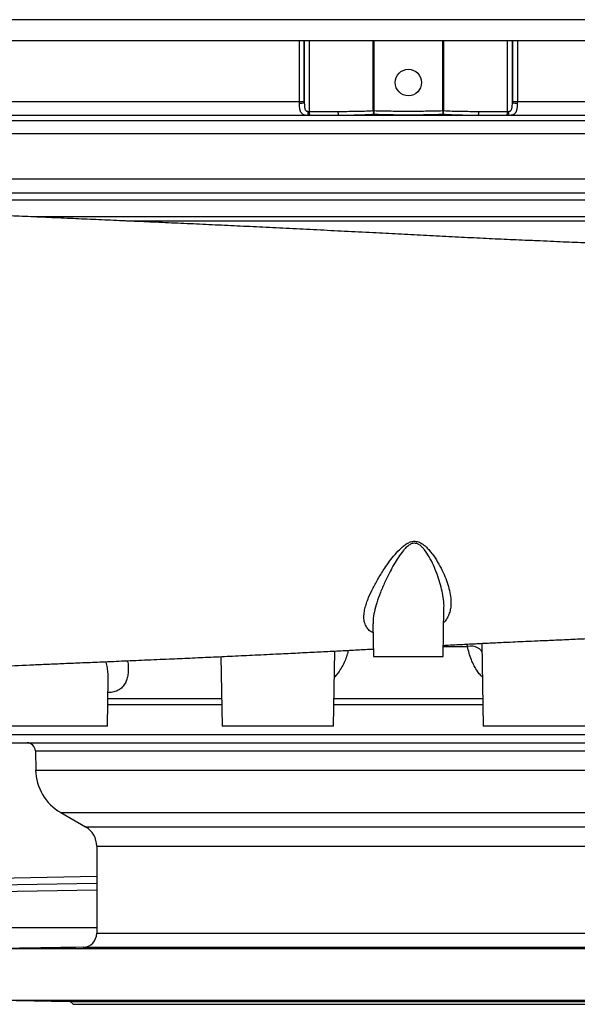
# Model space of a CAD drawing. Header units: millimetres. Extents: x 2767 to 5204, y 1263 to 6912.
# Tile 2 of 9: x 3590 to 4391, y 1263 to 2678. Entities that reach past the tile are written whole.
import ezdxf

# ---------------------------------------------------------------- set-up
doc = ezdxf.new("R2010")
doc.units = ezdxf.units.MM
doc.header["$LTSCALE"] = 2

msp = doc.modelspace()

# ---------------------------------------------------------------- linework, layer by layer
at = {"color": 8, "linetype": 'Continuous', "lineweight": 25}
for p, q in [((4897.3, 2678), (3399.4, 2678)), ((3991.7, 2560.1), (3398.4, 2560.1)), ((4898.4, 2560.1), (4305.1, 2560.1)), ((4004, 2540.3), (3415.6, 2540.3)), ((4881.2, 2540.3), (4292.7, 2540.3)), ((4828.5, 2532.9), (3468.2, 2532.9)), ((4811.3, 2513.8), (3485.4, 2513.8)), ((3487.6, 2449.4), (4809.1, 2449.4)), ((4938.4, 2418.7), (3358.4, 2418.7)), ((4042.6, 1769.3), (4043.4, 1770.7)), ((4198.6, 1777.2), (4233.6, 1777.2)), ((4233.6, 1777.2), (4233.1, 1780.5)), ((3716.4, 1702.1), (3880, 1702.1)), ((4041.4, 1702.1), (4255.3, 1702.1)), ((3716.3, 1693.9), (3880.2, 1693.9)), ((4041.3, 1693.9), (4255.5, 1693.9)), ((3551.2, 1650.5), (4745.6, 1650.5)), ((3612.2, 1626.9), (4482.2, 1626.9)), ((3612.7, 1599.4), (4483.5, 1599.4)), ((3648.6, 1538.3), (4648.1, 1538.3)), ((3684.4, 1517.7), (4612.4, 1517.7)), ((3700.4, 1490), (4596.4, 1490)), ((3491.2, 1443.1), (3700.4, 1446.7)), ((3700.4, 1426.8), (3488, 1423)), ((3700.4, 1364.8), (4596.4, 1364.8)), ((3680.7, 1344.8), (4616, 1344.8))]:
    msp.add_line(p, q, dxfattribs=at)
at = {"color": 7, "linetype": 'Continuous', "lineweight": 25}
for p, q in [((3991.7, 2647.7), (3398.4, 2647.7)), ((4305.1, 2647.7), (3991.7, 2647.7)), ((3991.7, 2560.1), (3991.7, 2647.7)), ((3998.8, 2647.7), (3998.8, 2560.1)), ((3998.8, 2558.6), (3998.8, 2647.7)), ((4005.8, 2647.7), (4005.8, 2546.2)), ((4097.9, 2547.3), (4097.9, 2647.7)), ((4098.9, 2647.7), (4098.9, 2547.3)), ((4197.8, 2547.3), (4197.8, 2647.7)), ((4198.9, 2647.7), (4198.9, 2547.3)), ((4290.9, 2546.2), (4290.9, 2647.7)), ((4297.9, 2560.1), (4297.9, 2647.7)), ((4297.9, 2647.7), (4297.9, 2558.6)), ((4898.4, 2647.7), (4305.1, 2647.7)), ((4305.1, 2647.7), (4305.1, 2560.1)), ((3998.8, 2560.1), (3991.7, 2560.1)), ((4305.1, 2560.1), (4297.9, 2560.1)), ((4248.6, 2540.3), (4048.1, 2540.3)), ((4097.9, 2547.3), (4098.9, 2547.3)), ((4098.9, 2547.3), (4098.7, 2541.8)), ((4197.8, 2547.3), (4198.9, 2547.3)), ((4197.8, 2547.3), (4198, 2541.8)), ((4928.4, 2428.7), (3368.4, 2428.7)), ((4938.4, 2394.7), (3606.8, 2394.7)), ((3743, 2388.7), (4938.4, 2388.7)), ((4198.4, 1762.7), (4199.6, 1831.5)), ((4097.5, 1809.8), (4098.4, 1762.7)), ((4040.7, 1662.7), (4042.6, 1770.5)), ((4253.9, 1781.6), (4256, 1662.7)), ((3879, 1762.5), (3880.7, 1662.7)), ((4098.4, 1762.7), (4198.4, 1762.7)), ((3715.7, 1662.7), (3716.9, 1730.1)), ((3715.7, 1662.7), (3555.7, 1662.7)), ((4040.7, 1662.7), (3880.7, 1662.7)), ((4416, 1662.7), (4256, 1662.7)), ((3563.2, 1638.7), (4516.7, 1638.7)), ((3612.2, 1626.9), (3612.7, 1599.4)), ((3648.6, 1538.3), (3684.4, 1517.7)), ((3700.4, 1490), (3700.4, 1364.8)), ((3488, 1433), (3700.4, 1436.7)), ((3700.4, 1372.7), (3488, 1372.7)), ((3680.7, 1344.8), (3558.4, 1342.7)), ((3558.4, 1342.7), (4738.4, 1342.7)), ((3558.4, 1268.7), (3662.2, 1266.9)), ((3558.4, 1268.7), (4738.4, 1268.7)), ((3662.2, 1266.9), (3666.4, 1262.7)), ((3662.2, 1266.9), (4634.6, 1266.9)), ((3666.4, 1262.7), (4630.4, 1262.7))]:
    msp.add_line(p, q, dxfattribs=at)
at = {"color": 8, "linetype": 'Continuous', "lineweight": 25, "flags": 128}
msp.add_lwpolyline([(4254.2, 1769.3), (4252.9, 1771.3), (4250.7, 1773.5), (4248, 1775.2), (4244.8, 1776.5), (4241.2, 1777.3), (4237.5, 1777.5), (4233.6, 1777.2)], dxfattribs=at)
at = {"color": 7, "linetype": 'Continuous', "lineweight": 25, "flags": 128}
msp.add_lwpolyline([(3616.4, 1343.5), (3616.4, 1343.5), (3617.3, 1343.5), (3619, 1343.6), (3621.3, 1343.6), (3624.2, 1343.6), (3627.7, 1343.7), (3631.6, 1343.7), (3635.9, 1343.8), (3640.3, 1343.9), (3644.9, 1343.9), (3649.4, 1344), (3653.7, 1344.1), (3657.8, 1344.2), (3661.4, 1344.2), (3664.5, 1344.3), (3667, 1344.4), (3668.8, 1344.4), (3669.9, 1344.4), (3670.3, 1344.5), (3669.8, 1344.5), (3668.7, 1344.5), (3666.8, 1344.5), (3664.2, 1344.4), (3661.1, 1344.4), (3657.4, 1344.3), (3653.3, 1344.3), (3649, 1344.2), (3644.5, 1344.1), (3639.9, 1344), (3635.5, 1344), (3631.2, 1343.9), (3627.4, 1343.8), (3623.9, 1343.7), (3621, 1343.7), (3618.3, 1343.6), (3618.3, 1343.6)], dxfattribs=at)
at = {"color": 7, "linetype": 'Continuous', "lineweight": 25}
msp.add_circle((4148.4, 2587.7), 19, dxfattribs=at)
for centre, radius, start, end in [((3993, 2583.4), 25.4, 266.9668, 283.2058), ((4303.7, 2583.4), 25.4, 256.7942, 273.0332), ((3964.1, 2546.4), 40.4, 351.3002, 359.7649), ((4018, 2544.9), 12.3, 174.3083, 202.5477), ((4059.5, 2545.1), 12.4, 174.7913, 202.956), ((4116.5, 2547.4), 18.6, 180.5141, 197.681), ((4180.3, 2547.4), 18.6, 342.319, 359.4859), ((4237.3, 2545.1), 12.4, 337.044, 5.2087), ((4278.7, 2544.9), 12.3, 337.4523, 5.6917), ((4332.7, 2546.4), 40.4, 180.2351, 188.6998), ((3600.2, 1626.7), 12, 1, 90), ((3684.6, 1600.7), 72, 181, 240), ((3668.4, 1490), 32, 0, 60), ((3680.4, 1364.8), 20, 271, 0)]:
    msp.add_arc(centre, radius, start, end, dxfattribs=at)
for points in [[(3991.7, 2558), (3991.7, 2558.7), (3991.7, 2559.4), (3991.7, 2560.1)], [(3998.8, 2560.1), (3998.8, 2559.6), (3998.8, 2559.1), (3998.8, 2558.6)], [(4297.9, 2558.6), (4297.9, 2559.1), (4297.9, 2559.6), (4297.9, 2560.1)], [(4305.1, 2560.1), (4305.1, 2559.4), (4305.1, 2558.7), (4305, 2558)], [(4006.7, 2540.2), (4005.8, 2540.2), (4004.9, 2540.2), (4004, 2540.3)], [(4004.5, 2546.2), (4004.9, 2546.2), (4005.4, 2546.2), (4005.8, 2546.2)], [(4005.8, 2546.2), (4019.6, 2546.1), (4033.4, 2546.1), (4047.2, 2546.2)], [(4048.1, 2540.3), (4034.3, 2540.2), (4020.5, 2540.2), (4006.7, 2540.2)], [(4290.1, 2540.2), (4276.3, 2540.2), (4262.4, 2540.2), (4248.6, 2540.3)], [(4249.6, 2546.2), (4263.4, 2546.1), (4277.1, 2546.1), (4290.9, 2546.2)], [(4292.7, 2540.3), (4291.8, 2540.2), (4291, 2540.2), (4290.1, 2540.2)], [(4290.9, 2546.2), (4291.4, 2546.2), (4291.8, 2546.2), (4292.3, 2546.2)], [(3618.3, 1343.6), (3617.7, 1343.6), (3616.8, 1343.6), (3616.4, 1343.6), (3616.3, 1343.6)]]:
    msp.add_open_spline(points, degree=3, dxfattribs=at)
for points, knots in [([(4004, 2540.3), (4003.4, 2540.3), (4002.8, 2540.4), (4001.6, 2540.5), (4001, 2540.5), (4000, 2540.7), (3999.5, 2540.8), (3998.5, 2541.1), (3998, 2541.3), (3997.2, 2541.7), (3996.8, 2541.9), (3996.1, 2542.4), (3995.7, 2542.7), (3994.8, 2543.6), (3994.3, 2544.3), (3993.6, 2545.5), (3993.4, 2545.9), (3993.1, 2546.8), (3992.9, 2547.3), (3992.5, 2548.7), (3992.3, 2549.8), (3992, 2552), (3991.9, 2553.1), (3991.8, 2555.5), (3991.7, 2556.7), (3991.7, 2558)], [0, 0, 0, 0, 0.0625, 0.0625, 0.125, 0.125, 0.1875, 0.1875, 0.25, 0.25, 0.3125, 0.3125, 0.375, 0.375, 0.5, 0.5, 0.5625, 0.5625, 0.625, 0.625, 0.75, 0.75, 0.875, 0.875, 1, 1, 1, 1]), ([(3998.8, 2558.6), (3998.9, 2557.2), (3998.9, 2555.9), (3999, 2553.9), (3999, 2553.2), (3999.2, 2551.9), (3999.3, 2551.3), (3999.5, 2550.1), (3999.7, 2549.5), (4000.1, 2548.6), (4000.2, 2548.4), (4000.5, 2547.9), (4000.7, 2547.7), (4001.1, 2547.3), (4001.4, 2547.1), (4001.9, 2546.8), (4002.2, 2546.6), (4002.8, 2546.5), (4003.1, 2546.4), (4003.8, 2546.3), (4004.1, 2546.2), (4004.5, 2546.2)], [0, 0, 0, 0, 0.25, 0.25, 0.375, 0.375, 0.5, 0.5, 0.625, 0.625, 0.6875, 0.6875, 0.75, 0.75, 0.8125, 0.8125, 0.875, 0.875, 0.9375, 0.9375, 1, 1, 1, 1]), ([(4292.3, 2546.2), (4292.6, 2546.2), (4293, 2546.3), (4293.6, 2546.4), (4293.9, 2546.5), (4294.5, 2546.6), (4294.8, 2546.8), (4295.4, 2547.1), (4295.6, 2547.2), (4296.2, 2547.9), (4296.5, 2548.4), (4297, 2549.5), (4297.2, 2550.1), (4297.5, 2551.3), (4297.5, 2551.9), (4297.7, 2553.2), (4297.7, 2553.9), (4297.9, 2555.9), (4297.9, 2557.2), (4297.9, 2558.6)], [0, 0, 0, 0, 0.0625, 0.0625, 0.125, 0.125, 0.1875, 0.1875, 0.25, 0.25, 0.375, 0.375, 0.5, 0.5, 0.625, 0.625, 0.75, 0.75, 1, 1, 1, 1]), ([(4305, 2558), (4305, 2556.7), (4305, 2555.5), (4304.9, 2553.7), (4304.8, 2553.2), (4304.7, 2552), (4304.6, 2551.4), (4304.4, 2549.8), (4304.2, 2548.7), (4303.8, 2547.3), (4303.7, 2546.8), (4303.3, 2545.9), (4303.1, 2545.5), (4302.7, 2544.7), (4302.5, 2544.3), (4301.9, 2543.6), (4301.7, 2543.3), (4300.7, 2542.4), (4300, 2541.9), (4298.7, 2541.3), (4298.2, 2541.1), (4297.3, 2540.8), (4296.8, 2540.7), (4295.7, 2540.5), (4295.1, 2540.5), (4294, 2540.4), (4293.4, 2540.3), (4292.7, 2540.3)], [0, 0, 0, 0, 0.125, 0.125, 0.1875, 0.1875, 0.25, 0.25, 0.375, 0.375, 0.4375, 0.4375, 0.5, 0.5, 0.5625, 0.5625, 0.625, 0.625, 0.75, 0.75, 0.8125, 0.8125, 0.875, 0.875, 0.9375, 0.9375, 1, 1, 1, 1]), ([(4047.2, 2546.2), (4055.6, 2546.3), (4064.1, 2546.3), (4081, 2546.6), (4089.4, 2546.9), (4097.9, 2547.3)], [0, 0, 0, 0, 0.5, 0.5, 1, 1, 1, 1]), ([(4098.7, 2541.8), (4090.3, 2541.2), (4081.9, 2540.9), (4065, 2540.5), (4056.6, 2540.3), (4048.1, 2540.3)], [0, 0, 0, 0, 0.5, 0.5, 1, 1, 1, 1]), ([(4198, 2541.8), (4189.7, 2541.4), (4181.5, 2541.2), (4164.9, 2541), (4156.6, 2540.9), (4140.1, 2540.9), (4131.8, 2541), (4115.3, 2541.2), (4107, 2541.4), (4098.7, 2541.8)], [0, 0, 0, 0, 0.25, 0.25, 0.5, 0.5, 0.75, 0.75, 1, 1, 1, 1]), ([(4098.9, 2547.3), (4107.1, 2547), (4115.4, 2546.9), (4131.9, 2546.7), (4140.1, 2546.7), (4156.6, 2546.7), (4164.9, 2546.7), (4181.4, 2546.9), (4189.6, 2547), (4197.8, 2547.3)], [0, 0, 0, 0, 0.25, 0.25, 0.5, 0.5, 0.75, 0.75, 1, 1, 1, 1]), ([(4248.6, 2540.3), (4240.2, 2540.3), (4231.7, 2540.5), (4214.8, 2540.9), (4206.4, 2541.2), (4198, 2541.8)], [0, 0, 0, 0, 0.5, 0.5, 1, 1, 1, 1]), ([(4198.9, 2547.3), (4207.3, 2546.9), (4215.8, 2546.6), (4232.7, 2546.3), (4241.1, 2546.3), (4249.6, 2546.2)], [0, 0, 0, 0, 0.5, 0.5, 1, 1, 1, 1]), ([(5146.7, 2215.5), (5146.1, 2217.4), (5143.7, 2224.7), (5138, 2236.9), (5130.1, 2250.6), (5121.4, 2262.6), (5112.5, 2273), (5102.5, 2282.9), (5091.8, 2291.8), (5080.4, 2299.7), (5070, 2305.8), (5060.8, 2310.4), (5053, 2313.7), (5046.3, 2316.3), (5041, 2318.1), (5037.4, 2319.2), (5034.4, 2320.1), (5031.9, 2320.8), (5029.4, 2321.5), (5026.4, 2322.3), (5022.5, 2323.2), (5018.3, 2324.1), (5014.3, 2324.9), (5010.5, 2325.6), (5006.7, 2326.3), (5003.1, 2326.9), (4999.3, 2327.5), (4995.3, 2328), (4991.1, 2328.6), (4986.7, 2329.2), (4982.5, 2329.7), (4978.5, 2330.1), (4974.1, 2330.6), (4969.1, 2331.2), (4963.3, 2331.7), (4957.2, 2332.3), (4951, 2332.8), (4944.9, 2333.4), (4938.9, 2333.9), (4933, 2334.3), (4926.4, 2334.8), (4919, 2335.4), (4911, 2335.9), (4903, 2336.5), (4894.4, 2337), (4884.6, 2337.6), (4873.5, 2338.3), (4860.8, 2339), (4846.9, 2339.8), (4830.4, 2340.6), (4811.3, 2341.6), (4789.2, 2342.7), (4765.7, 2343.7), (4742.4, 2344.7), (4719.7, 2345.7), (4698, 2346.5), (4675.8, 2347.3), (4653.9, 2348.1), (4632.9, 2348.8), (4612.9, 2349.5), (4594.3, 2350.1), (4577, 2350.7), (4559.6, 2351.3), (4541.3, 2351.9), (4521.1, 2352.6), (4499.7, 2353.4), (4477.4, 2354.2), (4454.6, 2355), (4431.6, 2355.9), (4410.8, 2356.8), (4391.9, 2357.6), (4375, 2358.3), (4356.9, 2359.1), (4337.3, 2360), (4312.2, 2361), (4281.9, 2362.4), (4246.8, 2364), (4211.1, 2365.9), (4175, 2367.7), (4138.6, 2369.6), (4100.8, 2371.5), (4062, 2373.5), (4022, 2375.5), (3982.7, 2377.5), (3944.3, 2379.4), (3907.1, 2381.2), (3870.7, 2382.9), (3834.7, 2384.6), (3798.9, 2386.2), (3763.5, 2387.8), (3728.8, 2389.3), (3695.1, 2390.8), (3661.3, 2392.3), (3627.4, 2393.8), (3593.5, 2395.3), (3561.8, 2396.7), (3532.3, 2397.9), (3505, 2399.1), (3481.1, 2400.1), (3459.2, 2401), (3438.2, 2401.9), (3416, 2402.8), (3392.6, 2403.8), (3368.3, 2404.8), (3342.2, 2405.9), (3315.2, 2407.1), (3288.5, 2408.3), (3263.7, 2409.4), (3240.9, 2410.4), (3220, 2411.4), (3202.5, 2412.3), (3187.8, 2413), (3175.6, 2413.7), (3164.3, 2414.3), (3153.8, 2414.9), (3144.1, 2415.4), (3135.1, 2415.9), (3126.5, 2416.5), (3119.4, 2416.9), (3113.4, 2417.3), (3108.5, 2417.7), (3104, 2418), (3100.2, 2418.3), (3097.2, 2418.5), (3095, 2418.7), (3093.1, 2418.8), (3091.6, 2419), (3090.2, 2419.1), (3088.9, 2419.2), (3087.6, 2419.3), (3086.4, 2419.4), (3085.6, 2419.5), (3085.2, 2419.6), (3085.3, 2419.6), (3085.3, 2419.6)], [0, 0, 0, 0, 0.002071, 0.007774, 0.013713, 0.018325, 0.023073, 0.027953, 0.032925, 0.038023, 0.043291, 0.046918, 0.050568, 0.053776, 0.056507, 0.058834, 0.060796, 0.062405, 0.064233, 0.066653, 0.069868, 0.073527, 0.077452, 0.081268, 0.084644, 0.088464, 0.092281, 0.096297, 0.100822, 0.105368, 0.109528, 0.113293, 0.11703, 0.12209, 0.127663, 0.133091, 0.138367, 0.143489, 0.148358, 0.152942, 0.157241, 0.163544, 0.169268, 0.174522, 0.180235, 0.186675, 0.193714, 0.201446, 0.209794, 0.218384, 0.229676, 0.24125, 0.253111, 0.265264, 0.275021, 0.284965, 0.294969, 0.30441, 0.313357, 0.321635, 0.329244, 0.336183, 0.342454, 0.349986, 0.357763, 0.36586, 0.374518, 0.382976, 0.391255, 0.399911, 0.405674, 0.411685, 0.418035, 0.425078, 0.432838, 0.444748, 0.45682, 0.469136, 0.481664, 0.49417, 0.506495, 0.520226, 0.533753, 0.547119, 0.560194, 0.572823, 0.585163, 0.59748, 0.609906, 0.622332, 0.634726, 0.646998, 0.65907, 0.672339, 0.685272, 0.697563, 0.70919, 0.720162, 0.730487, 0.738708, 0.74767, 0.757374, 0.767819, 0.779007, 0.79094, 0.805122, 0.818979, 0.83243, 0.845473, 0.858109, 0.87034, 0.879252, 0.887985, 0.89655, 0.904911, 0.913064, 0.921011, 0.929028, 0.937555, 0.943164, 0.948973, 0.954978, 0.960702, 0.964739, 0.968375, 0.971612, 0.974671, 0.977641, 0.981146, 0.985184, 0.989623, 0.993825, 0.998839, 1, 1, 1, 1]), ([(4198.6, 1778.7), (4200, 1778.8), (4205.5, 1779.1), (4214.7, 1779.5), (4226, 1780.1), (4235.9, 1780.6), (4244.7, 1781.1), (4252.9, 1781.5), (4261.5, 1781.9), (4271.2, 1782.4), (4282.5, 1783), (4295.4, 1783.5), (4309.9, 1784.2), (4325.7, 1784.9), (4344.7, 1785.7), (4366.7, 1786.7), (4391.9, 1787.9), (4417.7, 1789), (4446.1, 1790.1), (4476.9, 1791.3), (4509.8, 1792.5), (4542.2, 1793.6), (4574.1, 1794.6), (4605.3, 1795.7), (4635.6, 1796.7), (4664, 1797.7), (4689.9, 1798.6), (4713.3, 1799.5), (4734.3, 1800.4), (4752, 1801.1), (4766.8, 1801.8), (4779.1, 1802.3), (4790.7, 1802.8), (4804, 1803.5), (4819.5, 1804.2), (4837.3, 1805.2), (4855.7, 1806.1), (4872, 1807.1), (4885.8, 1807.9), (4896.7, 1808.5), (4906.7, 1809.2), (4915.5, 1809.8), (4923.4, 1810.3), (4930.6, 1810.9), (4937.5, 1811.4), (4944.6, 1811.9), (4952.1, 1812.6), (4958.6, 1813.1), (4963.9, 1813.6), (4967.8, 1814), (4971.4, 1814.4), (4974.7, 1814.7), (4978.1, 1815.1), (4981.8, 1815.5), (4985.8, 1816), (4990.4, 1816.5), (4995.4, 1817.2), (5000.5, 1817.9), (5004.9, 1818.6), (5008.5, 1819.2), (5011.3, 1819.8), (5013.7, 1820.2), (5016, 1820.7), (5018.7, 1821.2), (5022, 1821.9), (5025.7, 1822.8), (5029.2, 1823.7), (5032.5, 1824.6), (5035.4, 1825.4), (5038.3, 1826.3), (5041.6, 1827.3), (5045.5, 1828.7), (5050.1, 1830.4), (5056.1, 1832.8), (5063.8, 1836.3), (5072.9, 1841), (5083.1, 1847.4), (5093.2, 1854.6), (5103.1, 1863), (5112.4, 1872.2), (5122, 1883.3), (5131.5, 1896.8), (5140.3, 1912.6), (5144.6, 1923.9), (5146.7, 1929.5)], [0, 0, 0, 0, 0.002871, 0.012033, 0.020213, 0.027428, 0.033736, 0.039385, 0.045357, 0.052449, 0.060693, 0.070128, 0.080801, 0.092784, 0.105607, 0.123757, 0.142754, 0.162626, 0.182586, 0.208638, 0.234839, 0.261187, 0.287681, 0.314318, 0.341096, 0.367114, 0.390993, 0.413271, 0.433956, 0.453053, 0.466945, 0.479856, 0.491931, 0.504461, 0.523652, 0.544423, 0.566799, 0.590808, 0.606686, 0.622167, 0.63655, 0.649845, 0.662062, 0.673206, 0.68431, 0.696439, 0.709709, 0.724494, 0.732316, 0.739973, 0.747098, 0.753692, 0.76012, 0.767614, 0.776274, 0.785176, 0.797219, 0.80817, 0.81764, 0.825638, 0.830372, 0.835077, 0.839754, 0.84462, 0.850715, 0.85668, 0.862744, 0.867843, 0.871971, 0.875677, 0.879799, 0.884354, 0.890165, 0.896402, 0.903096, 0.913076, 0.92279, 0.932341, 0.941845, 0.951409, 0.961052, 0.974035, 0.98717, 1, 1, 1, 1]), ([(3086.9, 1725.9), (3086.9, 1725.9), (3086.9, 1725.9), (3087.2, 1726), (3087.7, 1726), (3088.5, 1726.1), (3089.6, 1726.2), (3091, 1726.3), (3092.9, 1726.5), (3095, 1726.7), (3097.4, 1726.9), (3099.7, 1727.1), (3102, 1727.3), (3104.1, 1727.4), (3106.1, 1727.6), (3108.1, 1727.7), (3110.2, 1727.9), (3112.4, 1728), (3114.9, 1728.2), (3117.8, 1728.4), (3121.9, 1728.7), (3127.1, 1729), (3133.3, 1729.4), (3140.2, 1729.8), (3147.7, 1730.3), (3155.7, 1730.7), (3163.7, 1731.2), (3173.1, 1731.7), (3184.6, 1732.3), (3198.7, 1733), (3214.7, 1733.8), (3231.4, 1734.6), (3248.5, 1735.4), (3265.7, 1736.1), (3284.1, 1737), (3304.7, 1737.9), (3327, 1738.9), (3350.8, 1739.9), (3374, 1740.9), (3396.7, 1741.8), (3418.5, 1742.8), (3439.5, 1743.6), (3459.5, 1744.5), (3485.8, 1745.6), (3519.3, 1747), (3561.1, 1748.8), (3597, 1750.3), (3627, 1751.6), (3651.1, 1752.6), (3677.2, 1753.7), (3705.6, 1754.9), (3736.5, 1756.2), (3769.8, 1757.7), (3802.6, 1759.1), (3834.4, 1760.5), (3864.8, 1761.9), (3896.1, 1763.3), (3928.5, 1764.9), (3959.8, 1766.4), (3989.4, 1767.8), (4016.2, 1769.2), (4041.9, 1770.5), (4066.2, 1771.7), (4084.8, 1772.7), (4095.3, 1773.3), (4098.2, 1773.4)], [0, 0, 0, 0, 0.0026562, 0.0102117, 0.01727, 0.0241093, 0.030776, 0.0383375, 0.0468632, 0.0563592, 0.0645034, 0.0724797, 0.0796651, 0.0860558, 0.0916481, 0.0972492, 0.1020612, 0.1073925, 0.1133715, 0.120001, 0.127284, 0.1399285, 0.1524082, 0.164209, 0.1789403, 0.1924308, 0.204928, 0.2181192, 0.2362961, 0.2560086, 0.2772551, 0.3000341, 0.3190068, 0.3389245, 0.359732, 0.3802348, 0.4051895, 0.4288766, 0.4513031, 0.472474, 0.4923926, 0.5110609, 0.5284793, 0.5447682, 0.5785292, 0.6123838, 0.6463553, 0.6634668, 0.6819338, 0.7018405, 0.7232166, 0.7460791, 0.7702805, 0.7957195, 0.8164621, 0.8377492, 0.8595555, 0.8820254, 0.9055432, 0.9247448, 0.9435412, 0.9613256, 0.9781035, 0.9939329, 1, 1, 1, 1]), ([(3693.2, 1343.6), (3693.2, 1343.6), (3693.4, 1343.6), (3694.6, 1343.5), (3696.4, 1343.5), (3699, 1343.5), (3702.1, 1343.5), (3705.8, 1343.6), (3709.8, 1343.6), (3714.2, 1343.7), (3718.7, 1343.7), (3723.3, 1343.8), (3727.8, 1343.9), (3732, 1343.9), (3736, 1344), (3739.4, 1344.1), (3742.4, 1344.2), (3744.7, 1344.2), (3746.3, 1344.3), (3747.1, 1344.4), (3747.1, 1344.4), (3747.1, 1344.4)], [0, 0, 0, 0, 0.053684, 0.107368, 0.161051, 0.214735, 0.268417, 0.322098, 0.375781, 0.429463, 0.483151, 0.536839, 0.590534, 0.644229, 0.69793, 0.751632, 0.805337, 0.859042, 0.912744, 0.966446, 1, 1, 1, 1]), ([(3835.3, 1343.7), (3835.3, 1343.7), (3835.1, 1343.7), (3835.6, 1343.7), (3836.7, 1343.6), (3837.3, 1343.6)], [0, 0, 0, 0, 0.033824, 0.463692, 1, 1, 1, 1]), ([(3889.1, 1344.3), (3888.8, 1344.3), (3888.3, 1344.4), (3886.6, 1344.4), (3884.3, 1344.4), (3881.3, 1344.5), (3877.8, 1344.5), (3873.8, 1344.5), (3869.5, 1344.5), (3865, 1344.4), (3860.5, 1344.4), (3855.9, 1344.3), (3851.6, 1344.3), (3847.6, 1344.2), (3843.9, 1344.1), (3840.8, 1344), (3838.4, 1344), (3836.5, 1343.9), (3835.9, 1343.8), (3835.6, 1343.8)], [0, 0, 0, 0, 0.0588352, 0.1176629, 0.1764905, 0.2353087, 0.2941269, 0.3529384, 0.4117498, 0.4705605, 0.5293713, 0.5881879, 0.6470045, 0.7058304, 0.7646563, 0.8234905, 0.8823246, 0.9411623, 1, 1, 1, 1]), ([(3837.3, 1343.6), (3838, 1343.6), (3839.3, 1343.6), (3842, 1343.5), (3845.4, 1343.5), (3849.2, 1343.5), (3853.3, 1343.5), (3857.8, 1343.6), (3862.3, 1343.6), (3866.9, 1343.7), (3871.3, 1343.7), (3875.5, 1343.8), (3879.2, 1343.9), (3882.6, 1343.9), (3885.3, 1344), (3887.4, 1344.1), (3888.7, 1344.2), (3889.3, 1344.2), (3889.2, 1344.3), (3889.2, 1344.3)], [0, 0, 0, 0, 0.061354, 0.1227081, 0.1840623, 0.2454164, 0.3067679, 0.3681193, 0.4294719, 0.4908245, 0.552183, 0.6135415, 0.6749084, 0.7362754, 0.7976499, 0.8590244, 0.9204024, 0.9817804, 1, 1, 1, 1]), ([(4021, 1343.9), (4021, 1343.9), (4020.9, 1343.9), (4021.6, 1343.8), (4023, 1343.7), (4025.3, 1343.7), (4027.5, 1343.6), (4028.8, 1343.6)], [0, 0, 0, 0, 0.087321, 0.302196, 0.517063, 0.731929, 1, 1, 1, 1]), ([(4028.8, 1343.6), (4029.9, 1343.6), (4031, 1343.6), (4033.5, 1343.6), (4034.8, 1343.6), (4037.6, 1343.5), (4039, 1343.5), (4041.9, 1343.5), (4043.4, 1343.5), (4046.4, 1343.5), (4048, 1343.5), (4051, 1343.6), (4052.5, 1343.6), (4055.5, 1343.6), (4056.9, 1343.6), (4059.7, 1343.6), (4061, 1343.6), (4063.6, 1343.7), (4064.8, 1343.7), (4067.1, 1343.7), (4068.1, 1343.8), (4070, 1343.8), (4070.9, 1343.8), (4072.3, 1343.9), (4072.9, 1343.9), (4073.9, 1344), (4074.3, 1344), (4074.8, 1344), (4074.9, 1344.1), (4074.9, 1344.1), (4074.8, 1344.1), (4074.2, 1344.2), (4073.8, 1344.2), (4072.8, 1344.3), (4071.6, 1344.3), (4069.9, 1344.3), (4067.9, 1344.4), (4066.9, 1344.4), (4064.6, 1344.4), (4063.4, 1344.4), (4060.8, 1344.5), (4059.4, 1344.5), (4056.6, 1344.5), (4055.2, 1344.5), (4052.2, 1344.5), (4050.7, 1344.5), (4047.7, 1344.5), (4046.2, 1344.5), (4043.1, 1344.4), (4041.6, 1344.4), (4038.7, 1344.4), (4037.3, 1344.4), (4034.6, 1344.4), (4033.3, 1344.3), (4030.8, 1344.3), (4029.7, 1344.3), (4027.5, 1344.2), (4026.6, 1344.2), (4024.8, 1344.2), (4024.1, 1344.1), (4022.8, 1344.1), (4021.7, 1344), (4021.2, 1344), (4021, 1344)], [0, 0, 0, 0, 0.03125, 0.03125, 0.0625, 0.0625, 0.09375, 0.09375, 0.125, 0.125, 0.15625, 0.15625, 0.1875, 0.1875, 0.21875, 0.21875, 0.25, 0.25, 0.28125, 0.28125, 0.3125, 0.3125, 0.34375, 0.34375, 0.375, 0.375, 0.40625, 0.40625, 0.4375, 0.4375, 0.46875, 0.46875, 0.5, 0.5, 0.53125, 0.5625, 0.5625, 0.59375, 0.59375, 0.625, 0.625, 0.65625, 0.65625, 0.6875, 0.6875, 0.71875, 0.71875, 0.75, 0.75, 0.78125, 0.78125, 0.8125, 0.8125, 0.84375, 0.84375, 0.875, 0.875, 0.90625, 0.90625, 0.9375, 0.9375, 0.96875, 1, 1, 1, 1]), ([(4275.8, 1343.9), (4275.7, 1344), (4275.4, 1344), (4274.8, 1344), (4274.5, 1344.1), (4274, 1344.1), (4273.6, 1344.1), (4272.5, 1344.1), (4271.7, 1344.2), (4270.2, 1344.2), (4269.6, 1344.2), (4268.5, 1344.2), (4267.9, 1344.3), (4266, 1344.3), (4264.7, 1344.3), (4262.5, 1344.4), (4261.7, 1344.4), (4260.2, 1344.4), (4259.4, 1344.4), (4257.1, 1344.4), (4255.4, 1344.4), (4252.9, 1344.4), (4252, 1344.5), (4250.3, 1344.5), (4248.6, 1344.5), (4246.9, 1344.5), (4245.2, 1344.5), (4244.4, 1344.5), (4241.9, 1344.5), (4240.2, 1344.5), (4237.9, 1344.5), (4237.1, 1344.5), (4235.6, 1344.5), (4234.8, 1344.4), (4232.7, 1344.4), (4231.3, 1344.4), (4229.5, 1344.4), (4228.9, 1344.4), (4227.8, 1344.4), (4227.3, 1344.4), (4225.8, 1344.3), (4224.9, 1344.3), (4223.9, 1344.3), (4223.6, 1344.2), (4223, 1344.2), (4222.8, 1344.2), (4222.2, 1344.2), (4221.9, 1344.1), (4221.9, 1344.1)], [0, 0, 0, 0, 0.0625, 0.0625, 0.09375, 0.09375, 0.125, 0.125, 0.1875, 0.1875, 0.21875, 0.21875, 0.25, 0.25, 0.3125, 0.3125, 0.34375, 0.34375, 0.375, 0.375, 0.4375, 0.4375, 0.46875, 0.46875, 0.5, 0.53125, 0.53125, 0.5625, 0.5625, 0.625, 0.625, 0.65625, 0.65625, 0.6875, 0.6875, 0.75, 0.75, 0.78125, 0.78125, 0.8125, 0.8125, 0.875, 0.875, 0.90625, 0.90625, 0.9375, 0.9375, 1, 1, 1, 1]), ([(4221.9, 1344.1), (4221.9, 1344.1), (4222, 1344), (4222.9, 1344), (4224.5, 1343.9), (4226.9, 1343.8), (4229.9, 1343.7), (4233.7, 1343.7), (4236.8, 1343.6), (4238.5, 1343.6)], [0, 0, 0, 0, 0.105192, 0.248411, 0.39164, 0.534868, 0.678091, 0.821313, 1, 1, 1, 1]), ([(4238.5, 1343.6), (4239.9, 1343.6), (4242.8, 1343.6), (4247.3, 1343.5), (4251.9, 1343.5), (4256.4, 1343.5), (4260.7, 1343.5), (4264.6, 1343.6), (4268.1, 1343.6), (4271, 1343.7), (4273.3, 1343.7), (4274.9, 1343.8), (4275.8, 1343.8), (4275.8, 1343.9), (4275.8, 1343.9)], [0, 0, 0, 0, 0.085895, 0.17179, 0.257686, 0.343581, 0.429472, 0.515364, 0.601257, 0.68715, 0.773052, 0.858953, 0.944866, 1, 1, 1, 1]), ([(3618.3, 1267.8), (3617.6, 1267.8), (3617.1, 1267.8), (3616.6, 1267.8), (3616.5, 1267.8), (3616.3, 1267.8), (3616.3, 1267.8), (3616.3, 1267.9), (3616.4, 1267.9), (3617, 1267.9), (3617.2, 1267.9), (3617.7, 1267.9), (3618, 1267.9), (3619, 1267.8), (3619.8, 1267.8), (3621.3, 1267.8), (3621.8, 1267.8), (3623, 1267.8), (3624.1, 1267.8), (3625.4, 1267.8), (3626.8, 1267.7), (3627.5, 1267.7), (3629.7, 1267.7), (3631.3, 1267.7), (3633.7, 1267.6), (3634.6, 1267.6), (3636.3, 1267.6), (3637.1, 1267.6), (3639.7, 1267.6), (3641.5, 1267.5), (3644.1, 1267.5), (3645, 1267.5), (3646.8, 1267.4), (3647.7, 1267.4), (3650.3, 1267.4), (3651.9, 1267.3), (3655.2, 1267.3), (3656.8, 1267.2), (3659, 1267.2), (3659.7, 1267.2), (3661.1, 1267.2), (3661.7, 1267.1), (3663.6, 1267.1), (3664.7, 1267.1), (3666.2, 1267.1), (3666.6, 1267), (3667.5, 1267), (3667.9, 1267), (3668.9, 1267), (3669.4, 1267), (3669.9, 1267), (3670, 1266.9), (3670.2, 1266.9), (3670.3, 1266.9), (3670.2, 1266.9), (3670.1, 1266.9), (3669.9, 1266.9), (3669.4, 1266.9), (3668.9, 1266.9), (3667.9, 1266.9), (3667.5, 1266.9), (3666.7, 1266.9), (3666.2, 1267), (3664.7, 1267), (3663.6, 1267), (3661.8, 1267), (3661.1, 1267), (3659.7, 1267), (3659, 1267.1), (3656.8, 1267.1), (3655.3, 1267.1), (3652.8, 1267.1), (3652, 1267.2), (3650.3, 1267.2), (3649.4, 1267.2), (3647.7, 1267.2), (3646.8, 1267.2), (3645.1, 1267.3), (3644.2, 1267.3), (3641.5, 1267.3), (3639.8, 1267.4), (3636.3, 1267.4), (3634.6, 1267.5), (3631.3, 1267.5), (3629.8, 1267.6), (3627.6, 1267.6), (3626.8, 1267.6), (3625.5, 1267.6), (3624.2, 1267.7), (3623, 1267.7), (3621.9, 1267.7), (3621.3, 1267.7), (3619.8, 1267.7), (3619, 1267.8), (3618.3, 1267.8)], [0, 0, 0, 0, 0.03125, 0.03125, 0.046875, 0.046875, 0.0625, 0.0625, 0.09375, 0.09375, 0.109375, 0.109375, 0.125, 0.125, 0.15625, 0.15625, 0.171875, 0.171875, 0.1875, 0.203125, 0.203125, 0.21875, 0.21875, 0.25, 0.25, 0.265625, 0.265625, 0.28125, 0.28125, 0.3125, 0.3125, 0.328125, 0.328125, 0.34375, 0.34375, 0.375, 0.375, 0.40625, 0.40625, 0.421875, 0.421875, 0.4375, 0.4375, 0.46875, 0.46875, 0.484375, 0.484375, 0.5, 0.5, 0.53125, 0.53125, 0.546875, 0.546875, 0.5625, 0.578125, 0.578125, 0.59375, 0.59375, 0.625, 0.625, 0.640625, 0.640625, 0.65625, 0.65625, 0.6875, 0.6875, 0.703125, 0.703125, 0.71875, 0.71875, 0.75, 0.75, 0.765625, 0.765625, 0.78125, 0.78125, 0.796875, 0.796875, 0.8125, 0.8125, 0.84375, 0.84375, 0.875, 0.875, 0.90625, 0.90625, 0.921875, 0.921875, 0.9375, 0.953125, 0.953125, 0.96875, 0.96875, 1, 1, 1, 1]), ([(3693.2, 1267.8), (3693.2, 1267.8), (3693.3, 1267.8), (3693.9, 1267.8), (3694.1, 1267.8), (3694.6, 1267.8), (3694.9, 1267.8), (3695.9, 1267.9), (3696.7, 1267.9), (3698.2, 1267.9), (3698.7, 1267.9), (3699.9, 1267.9), (3700.5, 1267.9), (3702.3, 1267.8), (3703.7, 1267.8), (3705.9, 1267.8), (3706.7, 1267.8), (3708.2, 1267.8), (3709.8, 1267.8), (3711.5, 1267.8), (3713.2, 1267.7), (3714, 1267.7), (3716.6, 1267.7), (3718.4, 1267.7), (3721, 1267.6), (3721.9, 1267.6), (3723.7, 1267.6), (3724.6, 1267.6), (3727.2, 1267.6), (3728.8, 1267.5), (3731.3, 1267.5), (3732.1, 1267.5), (3733.7, 1267.4), (3734.4, 1267.4), (3736.6, 1267.4), (3738, 1267.3), (3740.5, 1267.3), (3741.6, 1267.2), (3743.1, 1267.2), (3743.5, 1267.2), (3744.4, 1267.2), (3744.8, 1267.1), (3745.8, 1267.1), (3746.3, 1267.1), (3746.8, 1267.1), (3746.9, 1267), (3747.1, 1267), (3747.2, 1267), (3747.2, 1267), (3747, 1267), (3746.5, 1267), (3746.3, 1266.9), (3745.7, 1266.9), (3745.2, 1266.9), (3744.4, 1266.9), (3743.6, 1266.9), (3743.1, 1266.9), (3741.6, 1266.9), (3740.5, 1266.9), (3738.7, 1266.9), (3738, 1266.9), (3736.6, 1266.9), (3735.9, 1267), (3733.7, 1267), (3732.2, 1267), (3729.7, 1267), (3728.9, 1267), (3727.2, 1267), (3726.3, 1267.1), (3723.7, 1267.1), (3722, 1267.1), (3719.3, 1267.1), (3718.4, 1267.2), (3716.7, 1267.2), (3715.8, 1267.2), (3714.1, 1267.2), (3713.2, 1267.2), (3711.5, 1267.3), (3710.7, 1267.3), (3708.2, 1267.3), (3706.7, 1267.4), (3703.7, 1267.4), (3702.3, 1267.5), (3699.8, 1267.5), (3698.7, 1267.6), (3697.2, 1267.6), (3696.8, 1267.6), (3695.9, 1267.6), (3695.2, 1267.7), (3694.6, 1267.7), (3694.1, 1267.7), (3693.9, 1267.7), (3693.3, 1267.7), (3693.2, 1267.8), (3693.2, 1267.8)], [0, 0, 0, 0, 0.03125, 0.03125, 0.046875, 0.046875, 0.0625, 0.0625, 0.09375, 0.09375, 0.109375, 0.109375, 0.125, 0.125, 0.15625, 0.15625, 0.171875, 0.171875, 0.1875, 0.203125, 0.203125, 0.21875, 0.21875, 0.25, 0.25, 0.265625, 0.265625, 0.28125, 0.28125, 0.3125, 0.3125, 0.328125, 0.328125, 0.34375, 0.34375, 0.375, 0.375, 0.40625, 0.40625, 0.421875, 0.421875, 0.4375, 0.4375, 0.46875, 0.46875, 0.484375, 0.484375, 0.5, 0.5, 0.53125, 0.53125, 0.546875, 0.546875, 0.5625, 0.578125, 0.578125, 0.59375, 0.59375, 0.625, 0.625, 0.640625, 0.640625, 0.65625, 0.65625, 0.6875, 0.6875, 0.703125, 0.703125, 0.71875, 0.71875, 0.75, 0.75, 0.765625, 0.765625, 0.78125, 0.78125, 0.796875, 0.796875, 0.8125, 0.8125, 0.84375, 0.84375, 0.875, 0.875, 0.90625, 0.90625, 0.921875, 0.921875, 0.9375, 0.953125, 0.953125, 0.96875, 0.96875, 1, 1, 1, 1]), ([(3837.3, 1267.8), (3838, 1267.8), (3838.8, 1267.8), (3840.3, 1267.8), (3840.8, 1267.8), (3841.9, 1267.8), (3842.5, 1267.8), (3844.4, 1267.9), (3845.8, 1267.9), (3848, 1267.9), (3848.7, 1267.9), (3850.3, 1267.9), (3851.1, 1267.9), (3853.5, 1267.8), (3855.2, 1267.8), (3857.8, 1267.8), (3858.7, 1267.8), (3860.5, 1267.8), (3862.2, 1267.8), (3864, 1267.8), (3865.8, 1267.7), (3866.6, 1267.7), (3869.3, 1267.7), (3870.9, 1267.7), (3873.4, 1267.6), (3874.2, 1267.6), (3875.8, 1267.6), (3876.5, 1267.6), (3878.7, 1267.6), (3880.1, 1267.5), (3882, 1267.5), (3882.6, 1267.5), (3883.7, 1267.4), (3884.2, 1267.4), (3885.7, 1267.4), (3886.5, 1267.3), (3887.9, 1267.3), (3888.4, 1267.2), (3888.9, 1267.2), (3889, 1267.2), (3889.2, 1267.2), (3889.3, 1267.1), (3889.3, 1267.1), (3889.1, 1267.1), (3888.6, 1267.1), (3888.4, 1267), (3887.8, 1267), (3887.5, 1267), (3886.5, 1267), (3885.7, 1267), (3884.2, 1267), (3883.7, 1266.9), (3882.6, 1266.9), (3881.4, 1266.9), (3880.1, 1266.9), (3878.7, 1266.9), (3878, 1266.9), (3875.8, 1266.9), (3874.2, 1266.9), (3871.8, 1266.9), (3871, 1266.9), (3869.3, 1266.9), (3868.4, 1267), (3865.8, 1267), (3864, 1267), (3861.4, 1267), (3860.5, 1267), (3858.7, 1267), (3857.9, 1267.1), (3855.3, 1267.1), (3853.6, 1267.1), (3851.1, 1267.1), (3850.3, 1267.2), (3848.8, 1267.2), (3847.2, 1267.2), (3845.8, 1267.2), (3844.5, 1267.3), (3843.8, 1267.3), (3841.9, 1267.3), (3840.8, 1267.4), (3838.8, 1267.4), (3838, 1267.5), (3836.6, 1267.5), (3836.1, 1267.6), (3835.6, 1267.6), (3835.5, 1267.6), (3835.3, 1267.6), (3835.3, 1267.6), (3835.2, 1267.7), (3835.3, 1267.7), (3835.5, 1267.7), (3835.6, 1267.7), (3836.1, 1267.7), (3836.6, 1267.8), (3837.3, 1267.8)], [0, 0, 0, 0, 0.03125, 0.03125, 0.046875, 0.046875, 0.0625, 0.0625, 0.09375, 0.09375, 0.109375, 0.109375, 0.125, 0.125, 0.15625, 0.15625, 0.171875, 0.171875, 0.1875, 0.203125, 0.203125, 0.21875, 0.21875, 0.25, 0.25, 0.265625, 0.265625, 0.28125, 0.28125, 0.3125, 0.3125, 0.328125, 0.328125, 0.34375, 0.34375, 0.375, 0.375, 0.40625, 0.40625, 0.421875, 0.421875, 0.4375, 0.4375, 0.46875, 0.46875, 0.484375, 0.484375, 0.5, 0.5, 0.53125, 0.53125, 0.546875, 0.546875, 0.5625, 0.578125, 0.578125, 0.59375, 0.59375, 0.625, 0.625, 0.640625, 0.640625, 0.65625, 0.65625, 0.6875, 0.6875, 0.703125, 0.703125, 0.71875, 0.71875, 0.75, 0.75, 0.765625, 0.765625, 0.78125, 0.796875, 0.796875, 0.8125, 0.8125, 0.84375, 0.84375, 0.875, 0.875, 0.90625, 0.90625, 0.921875, 0.921875, 0.9375, 0.9375, 0.953125, 0.953125, 0.96875, 0.96875, 1, 1, 1, 1]), ([(4028.8, 1267.8), (4030.1, 1267.8), (4031.4, 1267.8), (4033.6, 1267.8), (4034.4, 1267.8), (4035.9, 1267.8), (4036.8, 1267.8), (4039.2, 1267.9), (4040.9, 1267.9), (4043.5, 1267.9), (4044.4, 1267.9), (4046.1, 1267.9), (4047, 1267.9), (4049.7, 1267.8), (4051.4, 1267.8), (4054, 1267.8), (4054.9, 1267.8), (4056.6, 1267.8), (4058.2, 1267.8), (4059.8, 1267.8), (4061.4, 1267.7), (4062.2, 1267.7), (4064.4, 1267.7), (4065.7, 1267.7), (4067.6, 1267.6), (4068.2, 1267.6), (4069.3, 1267.6), (4069.9, 1267.6), (4071.3, 1267.6), (4072.2, 1267.5), (4073.2, 1267.5), (4073.5, 1267.5), (4074, 1267.4), (4074.2, 1267.4), (4074.7, 1267.4), (4074.9, 1267.3), (4074.9, 1267.3), (4074.7, 1267.2), (4074.2, 1267.2), (4074, 1267.2), (4073.5, 1267.2), (4073.2, 1267.1), (4072.2, 1267.1), (4071.3, 1267.1), (4069.9, 1267.1), (4069.3, 1267), (4068.2, 1267), (4067.6, 1267), (4065.8, 1267), (4064.4, 1267), (4062.2, 1267), (4061.4, 1266.9), (4059.9, 1266.9), (4058.3, 1266.9), (4056.6, 1266.9), (4054.9, 1266.9), (4054.1, 1266.9), (4051.4, 1266.9), (4049.7, 1266.9), (4047, 1266.9), (4046.2, 1266.9), (4044.4, 1266.9), (4043.5, 1267), (4040.9, 1267), (4039.2, 1267), (4036.8, 1267), (4036, 1267), (4034.4, 1267), (4033.6, 1267.1), (4031.4, 1267.1), (4030.1, 1267.1), (4028.2, 1267.1), (4027.6, 1267.2), (4026.5, 1267.2), (4025.4, 1267.2), (4024.5, 1267.2), (4023.7, 1267.3), (4023.3, 1267.3), (4022.3, 1267.3), (4021.8, 1267.4), (4021.1, 1267.4), (4020.9, 1267.5), (4020.9, 1267.5), (4021.1, 1267.6), (4021.6, 1267.6), (4021.8, 1267.6), (4022.3, 1267.6), (4022.9, 1267.7), (4023.7, 1267.7), (4024.5, 1267.7), (4024.9, 1267.7), (4026.4, 1267.7), (4027.5, 1267.8), (4028.8, 1267.8)], [0, 0, 0, 0, 0.03125, 0.03125, 0.046875, 0.046875, 0.0625, 0.0625, 0.09375, 0.09375, 0.109375, 0.109375, 0.125, 0.125, 0.15625, 0.15625, 0.171875, 0.171875, 0.1875, 0.203125, 0.203125, 0.21875, 0.21875, 0.25, 0.25, 0.265625, 0.265625, 0.28125, 0.28125, 0.3125, 0.3125, 0.328125, 0.328125, 0.34375, 0.34375, 0.375, 0.375, 0.40625, 0.40625, 0.421875, 0.421875, 0.4375, 0.4375, 0.46875, 0.46875, 0.484375, 0.484375, 0.5, 0.5, 0.53125, 0.53125, 0.546875, 0.546875, 0.5625, 0.578125, 0.578125, 0.59375, 0.59375, 0.625, 0.625, 0.640625, 0.640625, 0.65625, 0.65625, 0.6875, 0.6875, 0.703125, 0.703125, 0.71875, 0.71875, 0.75, 0.75, 0.765625, 0.765625, 0.78125, 0.796875, 0.796875, 0.8125, 0.8125, 0.84375, 0.84375, 0.875, 0.875, 0.90625, 0.90625, 0.921875, 0.921875, 0.9375, 0.953125, 0.953125, 0.96875, 0.96875, 1, 1, 1, 1]), ([(4238.5, 1267.8), (4240.2, 1267.8), (4241.8, 1267.8), (4244.4, 1267.8), (4245.3, 1267.8), (4247.1, 1267.8), (4248, 1267.8), (4250.6, 1267.9), (4252.4, 1267.9), (4255, 1267.9), (4255.8, 1267.9), (4257.5, 1267.9), (4258.4, 1267.9), (4260.8, 1267.8), (4262.4, 1267.8), (4264.6, 1267.8), (4265.3, 1267.8), (4266.7, 1267.8), (4268, 1267.8), (4269.1, 1267.8), (4270.3, 1267.7), (4270.8, 1267.7), (4272.3, 1267.7), (4273.1, 1267.7), (4274.1, 1267.6), (4274.4, 1267.6), (4274.9, 1267.6), (4275.2, 1267.6), (4275.7, 1267.6), (4275.8, 1267.5), (4275.8, 1267.5), (4275.8, 1267.5), (4275.6, 1267.4), (4275.5, 1267.4), (4275, 1267.4), (4274.5, 1267.3), (4273.1, 1267.3), (4272.3, 1267.2), (4270.8, 1267.2), (4270.3, 1267.2), (4269.2, 1267.2), (4268.6, 1267.1), (4266.7, 1267.1), (4265.3, 1267.1), (4263.1, 1267.1), (4262.4, 1267), (4260.8, 1267), (4260, 1267), (4257.6, 1267), (4255.9, 1267), (4253.3, 1267), (4252.4, 1266.9), (4250.6, 1266.9), (4248.9, 1266.9), (4247.1, 1266.9), (4245.3, 1266.9), (4244.5, 1266.9), (4241.8, 1266.9), (4240.2, 1266.9), (4237.7, 1266.9), (4236.9, 1266.9), (4235.4, 1266.9), (4234.6, 1267), (4232.4, 1267), (4231, 1267), (4229.1, 1267), (4228.5, 1267), (4227.4, 1267), (4226.9, 1267.1), (4225.4, 1267.1), (4224.6, 1267.1), (4223.6, 1267.1), (4223.3, 1267.2), (4222.8, 1267.2), (4222.5, 1267.2), (4222.2, 1267.2), (4222.1, 1267.2), (4221.9, 1267.3), (4221.8, 1267.3), (4221.8, 1267.3), (4222, 1267.4), (4222.7, 1267.4), (4223.2, 1267.5), (4224.6, 1267.5), (4225.4, 1267.6), (4226.9, 1267.6), (4227.4, 1267.6), (4228.5, 1267.6), (4229.7, 1267.7), (4231, 1267.7), (4232.4, 1267.7), (4233.1, 1267.7), (4235.3, 1267.7), (4236.9, 1267.8), (4238.5, 1267.8)], [0, 0, 0, 0, 0.03125, 0.03125, 0.046875, 0.046875, 0.0625, 0.0625, 0.09375, 0.09375, 0.109375, 0.109375, 0.125, 0.125, 0.15625, 0.15625, 0.171875, 0.171875, 0.1875, 0.203125, 0.203125, 0.21875, 0.21875, 0.25, 0.25, 0.265625, 0.265625, 0.28125, 0.28125, 0.3125, 0.3125, 0.328125, 0.328125, 0.34375, 0.34375, 0.375, 0.375, 0.40625, 0.40625, 0.421875, 0.421875, 0.4375, 0.4375, 0.46875, 0.46875, 0.484375, 0.484375, 0.5, 0.5, 0.53125, 0.53125, 0.546875, 0.546875, 0.5625, 0.578125, 0.578125, 0.59375, 0.59375, 0.625, 0.625, 0.640625, 0.640625, 0.65625, 0.65625, 0.6875, 0.6875, 0.703125, 0.703125, 0.71875, 0.71875, 0.75, 0.75, 0.765625, 0.765625, 0.78125, 0.78125, 0.796875, 0.796875, 0.8125, 0.8125, 0.84375, 0.84375, 0.875, 0.875, 0.90625, 0.90625, 0.921875, 0.921875, 0.9375, 0.953125, 0.953125, 0.96875, 0.96875, 1, 1, 1, 1])]:
    msp.add_open_spline(points, degree=3, knots=knots, dxfattribs=at)
at = {"color": 8, "linetype": 'Continuous', "lineweight": 25}
for points, knots in [([(4097.8, 1796.7), (4096.8, 1797.2), (4093.6, 1798.7), (4089.9, 1802.4), (4086.3, 1808), (4084.4, 1815), (4084.4, 1822.9), (4085.8, 1831), (4088, 1839.1), (4091.8, 1849.1), (4097.4, 1861.2), (4105.3, 1875.4), (4113.5, 1888.2), (4121.4, 1899.6), (4129, 1909.4), (4136.2, 1917), (4142.4, 1922.4), (4147.4, 1925.8), (4153.1, 1928.1), (4158.5, 1928.5), (4162.6, 1927.5), (4166.4, 1925.9), (4170.4, 1923.3), (4174.7, 1919.5), (4178.8, 1915.1), (4184.4, 1908), (4190.7, 1898.5), (4197.1, 1886.5), (4202.2, 1874.7), (4206.2, 1863.1), (4208.8, 1851.9), (4209.8, 1842.1), (4209.4, 1833.6), (4208, 1826.5), (4205.3, 1819.7), (4202.4, 1814.7), (4199.9, 1812.2), (4199.2, 1811.5)], [0, 0, 0, 0, 0.012352, 0.041181, 0.07003, 0.105248, 0.140511, 0.170693, 0.200982, 0.231209, 0.27977, 0.328542, 0.377176, 0.411408, 0.445678, 0.479784, 0.496069, 0.512308, 0.528793, 0.545495, 0.554833, 0.564189, 0.579389, 0.594633, 0.613141, 0.631662, 0.672857, 0.71418, 0.755414, 0.795056, 0.83479, 0.874367, 0.903048, 0.9318, 0.960436, 0.9898, 1, 1, 1, 1]), ([(4199.5, 1831.5), (4199.5, 1832.1), (4199.9, 1836.3), (4198.9, 1844.7), (4197, 1856.5), (4193.9, 1868.7), (4189.8, 1881.2), (4184.6, 1893.8), (4178.6, 1905.7), (4172.9, 1914.5), (4168, 1920.1), (4164.5, 1923.2), (4161.2, 1924.8), (4158.2, 1925.5), (4155.9, 1925.5), (4152.6, 1924.7), (4149, 1922.7), (4144.8, 1919.2), (4139.7, 1913.4), (4133.8, 1905.4), (4127.6, 1895.1), (4121.2, 1883.1), (4114.5, 1869.6), (4108.1, 1854.6), (4102.9, 1840.3), (4099.3, 1827), (4097.5, 1816.7), (4097.7, 1811.3), (4097.7, 1809.6)], [0, 0, 0, 0, 0.008156, 0.061265, 0.114532, 0.167709, 0.223027, 0.27843, 0.333696, 0.382005, 0.401016, 0.419949, 0.435868, 0.44172, 0.455525, 0.460731, 0.480151, 0.500537, 0.521001, 0.566299, 0.611788, 0.657245, 0.722668, 0.788227, 0.853576, 0.913628, 0.973605, 1, 1, 1, 1]), ([(4061.9, 1771.5), (4061.7, 1770.6), (4060.9, 1766.7), (4058.7, 1760.1), (4055.2, 1751.8), (4050, 1742.8), (4045.5, 1736.5), (4042.2, 1733.2), (4042, 1733)], [0, 0, 0, 0, 0.069531, 0.275356, 0.485549, 0.695699, 0.981402, 1, 1, 1, 1]), ([(4254.8, 1733.1), (4254, 1733.8), (4251.7, 1736.2), (4247.6, 1741.6), (4242.9, 1749.1), (4238.7, 1758.1), (4235.5, 1767.5), (4234.2, 1774), (4233.6, 1777.2)], [0, 0, 0, 0, 0.060623, 0.193143, 0.391921, 0.590757, 0.795365, 1, 1, 1, 1]), ([(3716.9, 1730.1), (3716.9, 1732.7), (3716.8, 1737.9), (3715.7, 1746.2), (3714.8, 1752), (3714, 1755.1), (3713.9, 1755.3)], [0, 0, 0, 0, 0.321248, 0.6472, 0.97801, 1, 1, 1, 1]), ([(3744.5, 1756.6), (3744.7, 1755.9), (3745.6, 1751.4), (3745.9, 1744.8), (3745.4, 1736.7), (3744, 1730.2), (3741.5, 1723.9), (3737.5, 1718.3), (3731.9, 1714), (3725, 1711.7), (3720, 1710.7), (3716.8, 1711), (3716.6, 1711)], [0, 0, 0, 0, 0.02997, 0.188314, 0.298384, 0.408646, 0.51856, 0.646772, 0.774807, 0.882009, 0.989148, 1, 1, 1, 1])]:
    msp.add_open_spline(points, degree=3, knots=knots, dxfattribs=at)

doc.saveas('drawing.dxf')
